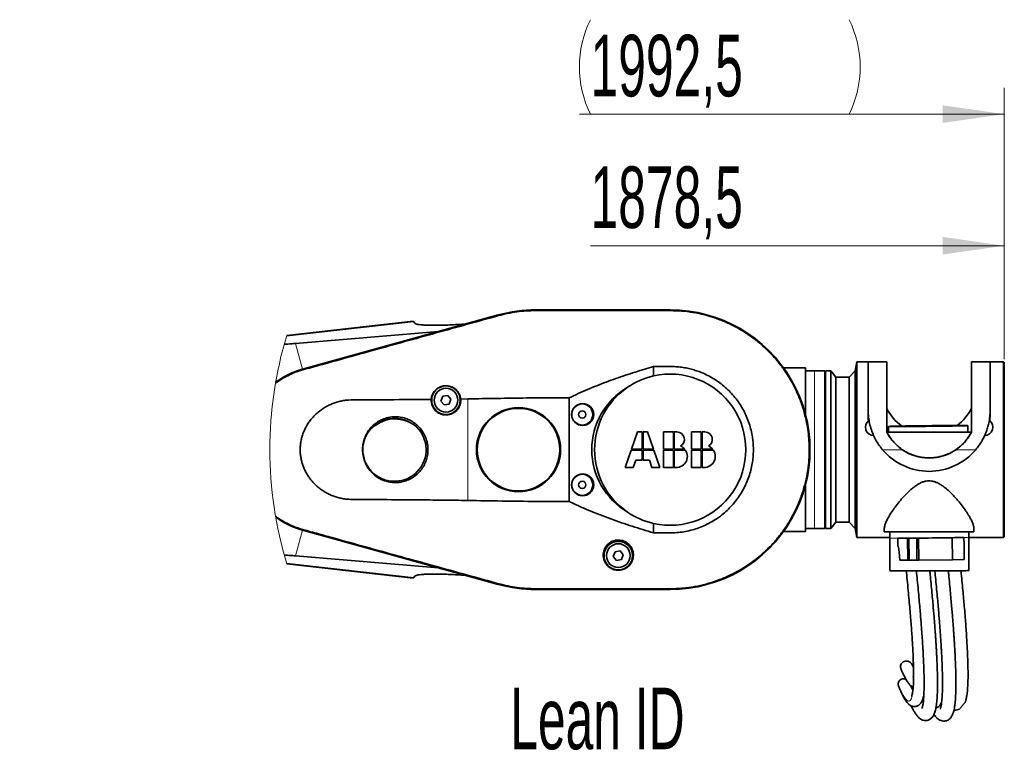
# Model space of a CAD drawing. Header units: millimetres. Extents: x 0 to 11920, y 0 to 8400.
# Tile 20 of 58: x 3990 to 5109, y 5023 to 5854. Entities that reach past the tile are written whole.
import ezdxf

# ---------------------------------------------------------------- set-up
doc = ezdxf.new("R2010")
doc.units = ezdxf.units.MM
doc.header["$LTSCALE"] = 20
doc.styles.add('SLDTEXTSTYLE0', font='TXT', dxfattribs={"width": 0.605})
doc.dimstyles.new('SLDDIMSTYLE3', dxfattribs={"dimtxt": 70, "dimasz": 70, "dimexe": 0, "dimexo": 0.0625, "dimgap": 17.5, "dimtad": 1, "dimdec": 1, "dimrnd": 1e-09, "dimzin": 12, "dimdsep": 46, "dimtxsty": 'SLDTEXTSTYLE0', "dimsah": 1, "dimcen": 0.09, "dimse1": 1, "dimsd1": 1, "dimadec": 0, "dimazin": 3, "dimtfac": 1, "dimtofl": 0, "dimtmove": 0, "dimatfit": 3, "dimfxl": 1, "dimfrac": 2, "dimtolj": 1, "dimtzin": 12, "dimarcsym": 0})

# ---------------------------------------------------------------- blocks, each defined once
blk = doc.blocks.new('_D_14')
at = {"color": 7, "linetype": 'Continuous', "lineweight": 0}
for p, q in [((5109.5, 5467.7), (5109.5, 5626.6)), ((5109.5, 5596.6), (4638.9, 5596.6))]:
    blk.add_line(p, q, dxfattribs=at)
at = {"color": 7, "linetype": 'Continuous', "lineweight": 18}
blk.add_solid([(5109.5, 5596.6), (5039.5, 5606.6), (5039.5, 5586.6)], dxfattribs=at)
at = {"color": 7, "linetype": 'Continuous', "lineweight": 18, "insert": (4638.9, 5686.8), "char_height": 70, "attachment_point": 1, "style": 'SLDTEXTSTYLE0'}
blk.add_mtext('1878,5', dxfattribs=at)
blk = doc.blocks.new('_D_15')
at = {"color": 7, "linetype": 'Continuous', "lineweight": 0}
for p, q in [((5109.5, 5467.7), (5109.5, 5776.3)), ((5109.5, 5746.3), (4626.2, 5746.3))]:
    blk.add_line(p, q, dxfattribs=at)
at = {"color": 7, "linetype": 'Continuous', "lineweight": 18}
for centre, start, end in [((4746.3, 5800), 153.4349, 206.5651), ((4825.5, 5800), 333.4349, 26.5651)]:
    blk.add_arc(centre, 120.1, start, end, dxfattribs=at)
blk.add_solid([(5109.5, 5746.3), (5039.5, 5756.3), (5039.5, 5736.3)], dxfattribs=at)
at = {"color": 7, "linetype": 'Continuous', "lineweight": 18, "insert": (4638.9, 5836.5), "char_height": 70, "attachment_point": 1, "style": 'SLDTEXTSTYLE0'}
blk.add_mtext('1992,5', dxfattribs=at)

msp = doc.modelspace()

# ---------------------------------------------------------------- linework, layer by layer
at = {"color": 7, "linetype": 'Continuous', "lineweight": 35}
for p, q in [((4729.48, 5523.68), (4576.48, 5523.68)), ((4729.48, 5523.57), (4576.48, 5523.57)), ((4437.23, 5510.82), (4293.34, 5494.42)), ((4534.02, 5517.91), (4311.41, 5456.23)), ((4534.05, 5517.81), (4311.44, 5456.13)), ((4437.82, 5509.97), (4438.62, 5508.84)), ((4303.32, 5485.44), (4465.93, 5499.04)), ((4710.62, 5448.58), (4710.62, 5459.31)), ((4883.48, 5457.68), (4858.44, 5457.68)), ((4883.48, 5457.68), (4883.48, 5411.23)), ((4893.48, 5454.18), (4883.48, 5454.18)), ((4905.48, 5454.18), (4893.48, 5454.18)), ((4905.48, 5454.18), (4905.48, 5275.18)), ((4907.49, 5454.18), (4905.98, 5454.18)), ((4905.98, 5275.18), (4905.98, 5454.18)), ((4912.08, 5454.18), (4910.47, 5454.18)), ((4917.95, 5447.18), (4912.08, 5454.18)), ((4912.08, 5275.18), (4912.08, 5454.18)), ((4939.98, 5454.18), (4932.98, 5447.18)), ((4941.83, 5464.68), (4939.98, 5454.18)), ((4939.98, 5275.18), (4939.98, 5454.18)), ((4954.48, 5464.68), (4941.83, 5464.68)), ((4941.83, 5464.68), (4941.83, 5384.59)), ((4954.48, 5414), (4954.48, 5464.68)), ((4975.98, 5464.68), (4954.48, 5464.68)), ((4975.98, 5384.43), (4975.98, 5464.68)), ((5071.98, 5464.68), (5071.98, 5384.43)), ((5093.48, 5464.68), (5071.98, 5464.68)), ((5092.95, 5464.68), (5092.95, 5464.68)), ((5108.48, 5464.68), (5093.48, 5464.68)), ((5093.48, 5414), (5093.48, 5464.68)), ((5109.48, 5463.68), (5108.48, 5464.68)), ((5108.48, 5264.68), (5108.48, 5464.68)), ((5109.48, 5463.68), (5109.48, 5265.68)), ((4905.98, 5444.68), (4905.48, 5444.68)), ((4932.98, 5447.18), (4917.95, 5447.18)), ((4917.95, 5282.18), (4917.95, 5447.18)), ((4932.98, 5364.38), (4932.98, 5447.18)), ((4470.77, 5425.4), (4468.79, 5419.98)), ((4468.79, 5419.98), (4472.5, 5415.55)), ((4476.45, 5426.4), (4470.77, 5425.4)), ((4480.16, 5421.98), (4476.45, 5426.4)), ((4478.19, 5416.56), (4480.16, 5421.98)), ((4499.48, 5422.42), (4491.28, 5422.3)), ((4614.48, 5423.49), (4614.48, 5305.87)), ((4472.5, 5415.55), (4478.19, 5416.56)), ((4881.51, 5411.23), (4883.48, 5411.23)), ((4883.48, 5411.23), (4883.48, 5404.24)), ((4954.48, 5414), (4954.65, 5409.2)), ((4954.48, 5404.33), (4954.48, 5414)), ((5093.33, 5409.64), (5093.33, 5409.43)), ((5093.33, 5409.42), (5093.33, 5409.43)), ((5093.48, 5414), (5093.48, 5404.33)), ((5093.08, 5397.37), (5093.48, 5404.33)), ((4977.87, 5391.11), (4977.94, 5384.78)), ((5067.9, 5384.78), (5067.83, 5392.05)), ((4692.49, 5384.79), (4685.63, 5365.18)), ((4697.58, 5384.79), (4692.49, 5384.79)), ((4697.58, 5365.18), (4697.58, 5384.79)), ((4703.68, 5384.79), (4698.58, 5384.79)), ((4698.58, 5384.79), (4698.58, 5365.18)), ((4710.53, 5365.18), (4703.68, 5384.79)), ((4721.92, 5384.79), (4721.92, 5365.18)), ((4733.07, 5384.79), (4721.92, 5384.79)), ((4733.07, 5365.18), (4733.07, 5384.79)), ((4737.21, 5384.79), (4734.07, 5384.79)), ((4734.07, 5384.79), (4734.07, 5365.18)), ((4753.68, 5384.79), (4753.68, 5365.18)), ((4764.83, 5384.79), (4753.68, 5384.79)), ((4764.83, 5365.18), (4764.83, 5384.79)), ((4768.97, 5384.79), (4765.83, 5384.79)), ((4765.83, 5384.79), (4765.83, 5365.18)), ((4941.83, 5384.59), (4941.83, 5264.68)), ((4978.34, 5384.78), (4975.98, 5384.78)), ((5071.98, 5384.59), (4975.98, 5384.59)), ((5071.98, 5384.78), (5067.5, 5384.78)), ((4685.28, 5364.18), (4678.43, 5344.57)), ((4697.58, 5364.18), (4685.28, 5364.18)), ((4685.63, 5365.18), (4697.58, 5365.18)), ((4697.58, 5352.76), (4697.58, 5364.18)), ((4698.58, 5365.18), (4710.53, 5365.18)), ((4698.58, 5364.18), (4698.58, 5352.76)), ((4710.88, 5364.18), (4698.58, 5364.18)), ((4717.74, 5344.57), (4710.88, 5364.18)), ((4721.92, 5365.18), (4733.07, 5365.18)), ((4733.07, 5364.18), (4721.92, 5364.18)), ((4721.92, 5364.18), (4721.92, 5344.57)), ((4733.07, 5344.57), (4733.07, 5364.18)), ((4734.07, 5365.18), (4746.16, 5365.18)), ((4734.07, 5364.18), (4734.07, 5344.57)), ((4746.9, 5364.18), (4734.07, 5364.18)), ((4753.68, 5365.18), (4764.83, 5365.18)), ((4764.83, 5364.18), (4753.68, 5364.18)), ((4753.68, 5364.18), (4753.68, 5344.57)), ((4764.83, 5344.57), (4764.83, 5364.18)), ((4765.83, 5365.18), (4777.92, 5365.18)), ((4765.83, 5364.18), (4765.83, 5344.57)), ((4778.66, 5364.18), (4765.83, 5364.18)), ((4932.98, 5282.18), (4932.98, 5364.38)), ((4687.53, 5344.57), (4690.39, 5352.76)), ((4690.39, 5352.76), (4697.58, 5352.76)), ((4698.58, 5352.76), (4705.78, 5352.76)), ((4705.78, 5352.76), (4708.64, 5344.57)), ((4678.43, 5344.57), (4687.53, 5344.57)), ((4708.64, 5344.57), (4717.74, 5344.57)), ((4721.92, 5344.57), (4733.07, 5344.57)), ((4753.68, 5344.57), (4764.83, 5344.57)), ((4883.48, 5325.12), (4883.48, 5318.13)), ((4883.48, 5318.13), (4881.51, 5318.13)), ((4883.48, 5318.13), (4883.48, 5271.68)), ((4710.62, 5270.04), (4710.62, 5280.77)), ((4883.48, 5275.18), (4893.48, 5275.18)), ((4893.48, 5275.18), (4905.48, 5275.18)), ((4905.48, 5284.68), (4905.98, 5284.68)), ((4905.98, 5275.18), (4912.08, 5275.18)), ((4912.08, 5275.18), (4917.95, 5282.18)), ((4917.95, 5282.18), (4932.98, 5282.18)), ((4932.98, 5282.18), (4939.98, 5275.18)), ((4939.98, 5275.18), (4941.83, 5264.68)), ((4311.41, 5273.13), (4534.02, 5211.45)), ((4311.44, 5273.23), (4534.05, 5211.55)), ((4858.44, 5271.68), (4883.48, 5271.68)), ((4941.83, 5264.68), (4979.19, 5264.68)), ((4972.98, 5274.16), (4972.98, 5271.18)), ((5074.98, 5271.18), (4972.98, 5271.18)), ((4979.12, 5271.18), (4979.19, 5264.12)), ((4979.19, 5264.12), (4979.22, 5227.11)), ((4988.2, 5264), (4999.53, 5263.99)), ((4988.28, 5264), (4988.2, 5264)), ((4988.28, 5255.46), (4988.2, 5264)), ((4999.53, 5263.99), (5000.94, 5263.89)), ((4999.79, 5238.99), (4999.53, 5263.99)), ((5000.94, 5263.89), (5009.81, 5263.99)), ((5001.2, 5238.89), (5000.94, 5263.89)), ((5010.07, 5238.99), (5009.81, 5263.99)), ((5009.81, 5263.99), (5011.85, 5263.99)), ((5011.85, 5263.99), (5050.34, 5264.42)), ((5012.11, 5238.99), (5011.85, 5263.99)), ((5050.34, 5264.42), (5063.44, 5264.82)), ((5050.6, 5239.42), (5050.34, 5264.42)), ((5063.76, 5255.92), (5063.44, 5264.82)), ((5069.15, 5265.06), (5069.09, 5271.18)), ((5069.18, 5227.17), (5069.15, 5265.06)), ((5069.15, 5264.68), (5108.48, 5264.68)), ((5074.98, 5271.18), (5074.98, 5274.2)), ((5108.48, 5264.68), (5109.48, 5265.68)), ((5063.93, 5239.83), (5063.76, 5255.92)), ((4465.93, 5230.32), (4303.32, 5243.92)), ((4666.77, 5248.6), (4664.79, 5243.18)), ((4664.79, 5243.18), (4668.5, 5238.75)), ((4672.45, 5249.6), (4666.77, 5248.6)), ((4676.16, 5245.18), (4672.45, 5249.6)), ((4674.19, 5239.76), (4676.16, 5245.18)), ((4293.5, 5234.91), (4437.23, 5218.54)), ((4668.5, 5238.75), (4674.19, 5239.76)), ((4990.52, 5239), (4999.79, 5238.99)), ((4999.79, 5238.99), (5001.2, 5238.89)), ((5001.2, 5238.89), (5010.07, 5238.99)), ((5010.07, 5238.99), (5012.11, 5238.99)), ((5012.11, 5238.99), (5050.6, 5239.42)), ((5050.6, 5239.42), (5063.93, 5239.83)), ((4438.62, 5220.52), (4437.82, 5219.38)), ((4576.48, 5205.78), (4729.48, 5205.78)), ((4576.48, 5205.68), (4729.48, 5205.68)), ((5016.77, 5081.15), (5017.61, 5080.69))]:
    msp.add_line(p, q, dxfattribs=at)
at = {"color": 8, "linetype": 'Continuous', "lineweight": 18}
for p, q in [((4576.48, 5522.85), (4576.48, 5523.57)), ((4729.48, 5522.85), (4729.48, 5523.57)), ((4437.82, 5509.97), (4293.09, 5493.59)), ((4534.24, 5517.11), (4534.05, 5517.81)), ((4303.32, 5485.44), (4311.41, 5456.23)), ((4311.62, 5455.46), (4311.44, 5456.13)), ((4893.48, 5275.18), (4893.48, 5454.18)), ((4499.48, 5306.93), (4499.48, 5422.42)), ((4970.98, 5364.68), (4993.37, 5364.68)), ((5054.59, 5364.68), (5077, 5364.68)), ((4303.32, 5243.92), (4311.41, 5273.13)), ((4311.62, 5273.89), (4311.44, 5273.23)), ((4437.82, 5219.38), (4293.25, 5235.75)), ((4534.24, 5212.24), (4534.05, 5211.55)), ((4576.48, 5206.5), (4576.48, 5205.78)), ((4729.48, 5206.5), (4729.48, 5205.78))]:
    msp.add_line(p, q, dxfattribs=at)
at = {"color": 7, "linetype": 'Continuous', "lineweight": 35, "flags": 128}
for points in [[(4576.48, 5522.85), (4595.6, 5522.85), (4614.73, 5522.85), (4652.98, 5522.85), (4691.23, 5522.85), (4710.35, 5522.85), (4719.92, 5522.85), (4729.48, 5522.85)], [(4437.23, 5510.82), (4437.38, 5510.61), (4437.82, 5509.97)], [(4977.87, 5391.11), (4978.08, 5391.08), (4978.64, 5391.05), (4979.55, 5391.03), (4980.79, 5391.01), (4982.37, 5391), (4984.26, 5390.99), (4986.45, 5390.99), (4988.93, 5390.99), (4991.68, 5390.99), (4994.66, 5391), (4997.87, 5391.02), (5001.28, 5391.03), (5004.85, 5391.06), (5008.56, 5391.08), (5012.39, 5391.12), (5016.3, 5391.15), (5020.25, 5391.19), (5024.23, 5391.23), (5028.2, 5391.27), (5032.13, 5391.32), (5035.98, 5391.37), (5039.73, 5391.42), (5043.35, 5391.47), (5046.81, 5391.52), (5050.08, 5391.57), (5053.14, 5391.62), (5055.96, 5391.68), (5058.52, 5391.73), (5060.8, 5391.78), (5062.79, 5391.83), (5064.46, 5391.87), (5065.81, 5391.92), (5066.82, 5391.96), (5067.48, 5392), (5067.8, 5392.03), (5067.77, 5392.07), (5067.38, 5392.09), (5066.65, 5392.12), (5065.57, 5392.14), (5064.16, 5392.15), (5062.42, 5392.17), (5060.38, 5392.17), (5058.04, 5392.17), (5055.43, 5392.17), (5052.56, 5392.16), (5049.46, 5392.15), (5046.15, 5392.13), (5042.65, 5392.11), (5039.01, 5392.09), (5035.23, 5392.06), (5031.36, 5392.03), (5027.43, 5391.99), (5023.46, 5391.95), (5019.48, 5391.91), (5015.53, 5391.86), (5011.63, 5391.82), (5007.83, 5391.77), (5004.14, 5391.72), (5000.6, 5391.67), (4997.23, 5391.61), (4994.06, 5391.56), (4991.12, 5391.51), (4988.43, 5391.46), (4986, 5391.41), (4983.87, 5391.36), (4982.04, 5391.31), (4980.53, 5391.26), (4979.35, 5391.22), (4978.51, 5391.18), (4978.01, 5391.14), (4977.87, 5391.11)], [(4988.28, 5264), (4990.87, 5264), (4993.73, 5264), (4996.84, 5264.02), (5000.17, 5264.03), (5003.69, 5264.05), (5007.39, 5264.08), (5011.22, 5264.11), (5015.15, 5264.14), (5019.16, 5264.18), (5023.21, 5264.22), (5027.27, 5264.26), (5031.3, 5264.3), (5035.27, 5264.35), (5039.15, 5264.4), (5042.92, 5264.45), (5046.52, 5264.51), (5049.95, 5264.56), (5053.17, 5264.61), (5056.15, 5264.67), (5058.87, 5264.72), (5061.31, 5264.77), (5063.44, 5264.82)], [(4988.28, 5255.46), (4989, 5253.63), (4989.75, 5248.14), (4990.52, 5239)], [(4437.82, 5219.38), (4437.38, 5218.75), (4437.23, 5218.54)], [(4979.22, 5227.11), (4979.22, 5227.11), (4979.43, 5227.08)], [(4979.43, 5227.08), (4979.99, 5227.05), (4980.9, 5227.03), (4982.14, 5227), (4983.72, 5226.98), (4985.61, 5226.95), (4987.8, 5226.93), (4990.28, 5226.91), (4993.02, 5226.89), (4996.01, 5226.87), (4999.22, 5226.86), (5002.62, 5226.85), (5006.2, 5226.83), (5009.91, 5226.83), (5013.74, 5226.82), (5017.64, 5226.82), (5021.6, 5226.82), (5025.58, 5226.82), (5029.55, 5226.83), (5033.47, 5226.83), (5037.33, 5226.84), (5041.08, 5226.85), (5044.7, 5226.87), (5048.16, 5226.89), (5051.43, 5226.9), (5054.48, 5226.92), (5057.3, 5226.95), (5059.87, 5226.97), (5062.15, 5226.99), (5064.13, 5227.02), (5065.81, 5227.05), (5067.15, 5227.08), (5068.16, 5227.1), (5068.83, 5227.13), (5069.15, 5227.16), (5069.18, 5227.17)], [(4729.48, 5206.5), (4710.35, 5206.5), (4691.23, 5206.5), (4652.98, 5206.5), (4614.73, 5206.5), (4595.6, 5206.5), (4576.48, 5206.5)]]:
    msp.add_lwpolyline(points, dxfattribs=at)
at = {"color": 7, "linetype": 'Continuous', "lineweight": 35}
for centre, radius in [((4474.48, 5420.98), 16.25), ((4474.48, 5420.98), 13.5), ((4556.98, 5364.68), 47.85), ((4556.98, 5364.68), 46.98), ((4629.94, 5404.68), 12.55), ((4629.48, 5404.68), 12), ((4629.48, 5404.68), 4.15), ((4629.94, 5324.68), 12.55), ((4629.48, 5324.68), 12), ((4629.48, 5324.68), 4.15), ((4670.48, 5244.18), 16.25), ((4670.48, 5244.18), 13.5)]:
    msp.add_circle(centre, radius, dxfattribs=at)
for centre, radius, start, end in [((4576.48, 5364.67), 159, 90.00019, 105.48557), ((4576.48, 5364.67), 158.9, 90.00022, 105.4855), ((4729.48, 5364.68), 159, 269.99999, 90.00001), ((4729.48, 5364.68), 158.9, 269.99999, 90.00001), ((4336.5, 5365.41), 94.11, 105.44152, 126.31744), ((4336.47, 5365.49), 94.14, 105.43703, 126.26573), ((4729.48, 5364.68), 86, 102.66831, 124.43963), ((4729.48, 5364.68), 86, 257.33161, 102.66839), ((4722.66, 5364.68), 82.34, 120.52618, 239.47382), ((4729.48, 5364.68), 86, 124.43965, 235.56035), ((5023.98, 5435.18), 53.5, 206.20782, 234.64945), ((5023.98, 5435.18), 53.5, 306.49895, 333.79205), ((4415.88, 5364.68), 35.63, 59.1221, 138.29356), ((4415.88, 5364.68), 35, 79.59482, 117.82074), ((4416.48, 5360.73), 38.8, 55.27524, 81.5269), ((4960.98, 5390.18), 9.43, 124.65164, 269.36449), ((5086.98, 5390.18), 9.43, 270.82075, 55.14716), ((4415.88, 5364.68), 36, 146.51573, 50.89986), ((4416.48, 5360.73), 38.8, 115.88865, 142.14051), ((4737.21, 5376.33), 8.46, 298.19183, 90.00024), ((4768.97, 5376.33), 8.46, 298.19234, 89.99972), ((4736.3, 5357.11), 12.74, 259.92133, 33.69122), ((4736.3, 5357.11), 12.74, 39.29365, 67.33979), ((4768.06, 5357.11), 12.74, 259.92111, 33.6912), ((4768.06, 5357.11), 12.74, 39.29256, 67.34022), ((5023.99, 5409.38), 69.34, 220.14173, 319.85827), ((5023.98, 5409.16), 54, 235.46623, 304.53377), ((4336.47, 5363.86), 94.02, 233.74291, 254.56386), ((4336.44, 5363.79), 94.05, 233.79612, 254.56792), ((4729.48, 5364.68), 86, 235.5604, 257.33166), ((4576.48, 5364.68), 159, 254.51419, 269.99989), ((4576.48, 5364.67), 158.89, 254.51395, 270.00017)]:
    msp.add_arc(centre, radius, start, end, dxfattribs=at)
at = {"color": 7, "linetype": 'Continuous', "lineweight": 18}
for centre, radius, start, end in [((4721.93, 5364.93), 447.72, 163.18855, 196.88218), ((4722.25, 5364.65), 447.28, 318.7164, 319.99251)]:
    msp.add_arc(centre, radius, start, end, dxfattribs=at)
at = {"color": 8, "linetype": 'Continuous', "lineweight": 18}
for centre, radius, start, end in [((4985.39, 5384.05), 120.09, 267.04003, 271.37719), ((5063.51, 5331.84), 67.02, 269.94146, 274.82555)]:
    msp.add_arc(centre, radius, start, end, dxfattribs=at)
at = {"color": 7, "linetype": 'Continuous', "lineweight": 35}
for points, knots in [([(4534.24, 5517.11), (4537.66, 5517.99), (4544.5, 5519.75), (4555.01, 5521.49), (4565.68, 5522.64), (4572.87, 5522.78), (4576.48, 5522.85)], [0, 0, 0, 0, 0.2471381, 0.4954153, 0.7471213, 1, 1, 1, 1]), ([(4729.48, 5522.85), (4733.8, 5522.75), (4742.47, 5522.55), (4755.49, 5520.87), (4768.48, 5518.17), (4781.2, 5514.35), (4793.5, 5509.52), (4805.3, 5503.7), (4816.71, 5496.85), (4827.5, 5489.06), (4837.58, 5480.4), (4846.9, 5470.94), (4855.47, 5460.62), (4863.13, 5449.62), (4869.8, 5438.07), (4875.46, 5426.07), (4880.13, 5413.51), (4883.44, 5401.59), (4885.66, 5390.42), (4887.01, 5380.15), (4887.7, 5369.46), (4887.66, 5358.52), (4886.79, 5346.71), (4884.9, 5334.33), (4881.82, 5321.42), (4877.62, 5308.69), (4872.35, 5296.37), (4866.09, 5284.6), (4858.91, 5273.43), (4850.74, 5262.82), (4842.39, 5253.69), (4834.09, 5245.89), (4826.1, 5239.3), (4817.4, 5233.04), (4808.11, 5227.28), (4797.64, 5221.77), (4786.14, 5216.81), (4773.56, 5212.58), (4760.53, 5209.38), (4748.72, 5207.55), (4738.33, 5206.64), (4732.43, 5206.55), (4729.48, 5206.5)], [0, 0, 0, 0, 0.0260696, 0.0523338, 0.0791521, 0.1061633, 0.1324127, 0.1588426, 0.1855518, 0.2126437, 0.2391111, 0.2657639, 0.2927031, 0.3200353, 0.3465932, 0.3731508, 0.4000877, 0.4274175, 0.4477253, 0.4688342, 0.4899433, 0.5123821, 0.5348207, 0.5613789, 0.5879369, 0.6148744, 0.6422045, 0.6687622, 0.6953198, 0.7222568, 0.7495866, 0.7698934, 0.7910014, 0.8121093, 0.834547, 0.8569847, 0.8834499, 0.9101002, 0.9370371, 0.9643671, 0.9821843, 1, 1, 1, 1]), ([(4311.62, 5455.46), (4318.31, 5457.32), (4331.69, 5461.03), (4358.44, 5468.45), (4402.23, 5480.56), (4451.2, 5494.13), (4498.66, 5507.25), (4522.38, 5513.83), (4534.24, 5517.11)], [0, 0, 0, 0, 0.0901334, 0.1802672, 0.3605247, 0.6802584, 0.8401314, 1, 1, 1, 1]), ([(4497.2, 5507.7), (4494.05, 5507.47), (4487.89, 5507.03), (4478.94, 5506.55), (4470.55, 5506.23), (4462.84, 5506.09), (4455.94, 5506.13), (4450.31, 5506.33), (4445.95, 5506.69), (4442.79, 5507.13), (4440.64, 5507.66), (4439.27, 5508.19), (4438.81, 5508.65), (4438.62, 5508.84)], [0, 0, 0, 0, 0.1605015, 0.3132564, 0.4556746, 0.5868258, 0.704724, 0.8061869, 0.8730137, 0.9270993, 0.967322, 0.9864151, 1, 1, 1, 1]), ([(4290.47, 5484.5), (4291.87, 5484.59), (4296.16, 5484.86), (4300.44, 5485.2), (4303.32, 5485.44)], [0, 0, 0, 0, 0.32734, 1, 1, 1, 1]), ([(4280.57, 5440.15), (4281.66, 5440.98), (4284.88, 5443.45), (4290.8, 5447), (4298.24, 5450.77), (4305.27, 5453.58), (4309.8, 5454.92), (4311.62, 5455.46)], [0, 0, 0, 0, 0.11746113, 0.34967306, 0.592804, 0.83591167, 1, 1, 1, 1]), ([(4614.48, 5423.49), (4617.92, 5425.16), (4624.8, 5428.5), (4638.84, 5434.64), (4656.7, 5441.71), (4678.5, 5449.36), (4696.52, 5455.14), (4707.27, 5458.32), (4710.62, 5459.31)], [0, 0, 0, 0, 0.11172, 0.223423, 0.4474081, 0.6725783, 0.8979294, 1, 1, 1, 1]), ([(4710.62, 5459.31), (4713.78, 5459.32), (4719.35, 5459.33), (4727.22, 5459.38), (4734.25, 5459.22), (4740.98, 5458.69), (4747.48, 5457.67), (4753.62, 5456.26), (4759.53, 5454.49), (4765.78, 5452.18), (4772.41, 5449.15), (4779.33, 5445.25), (4785.97, 5440.75), (4792.18, 5435.71), (4797.94, 5430.18), (4803.19, 5424.22), (4807.97, 5417.76), (4812.17, 5410.95), (4815.76, 5403.83), (4818.73, 5396.48), (4821.11, 5388.82), (4822.69, 5381.6), (4823.64, 5374.85), (4824.1, 5368.68), (4824.16, 5362.27), (4823.77, 5355.74), (4822.86, 5348.74), (4821.33, 5341.42), (4819.06, 5333.81), (4816.12, 5326.32), (4812.57, 5319.12), (4808.43, 5312.3), (4803.77, 5305.88), (4798.54, 5299.8), (4792.81, 5294.2), (4786.66, 5289.13), (4780.14, 5284.61), (4773.19, 5280.61), (4765.95, 5277.22), (4758.48, 5274.47), (4750.82, 5272.36), (4742.91, 5270.87), (4733.51, 5269.96), (4722.72, 5270.02), (4714.65, 5270.04), (4710.62, 5270.04)], [0, 0, 0, 0, 0.0283364, 0.0498553, 0.070544, 0.0912231, 0.1103294, 0.1294376, 0.1475224, 0.1656071, 0.189086, 0.2127295, 0.2366272, 0.2608709, 0.2842652, 0.3080799, 0.331895, 0.3561406, 0.379607, 0.4032377, 0.4271215, 0.4513541, 0.4693609, 0.4880777, 0.5067944, 0.5266898, 0.5465853, 0.5699972, 0.5935723, 0.6176603, 0.641925, 0.6654006, 0.6890398, 0.7129313, 0.737172, 0.7606344, 0.7842586, 0.8081345, 0.8323582, 0.8557777, 0.8793599, 0.9034577, 0.9277374, 0.9638538, 1, 1, 1, 1]), ([(4910.4, 5454.18), (4910.4, 5454.18), (4910.43, 5454.18), (4910.53, 5454.18), (4910.29, 5454.17), (4910.12, 5454.17), (4909.72, 5454.17), (4909.28, 5454.17), (4908.79, 5454.17), (4908.34, 5454.17), (4907.89, 5454.17), (4907.75, 5454.17), (4907.44, 5454.18), (4907.49, 5454.18), (4907.49, 5454.18)], [0, 0, 0, 0, 0.0012752, 0.0260477, 0.0557669, 0.1363798, 0.2591106, 0.4106634, 0.5741922, 0.7310764, 0.8630419, 0.9549385, 0.9965601, 1, 1, 1, 1]), ([(4491.28, 5422.3), (4491.07, 5423.57), (4490.69, 5425.85), (4489.29, 5428.89), (4487.56, 5431.42), (4485.37, 5433.61), (4482.84, 5435.36), (4480.05, 5436.6), (4477.2, 5437.31), (4474.35, 5437.51), (4471.67, 5437.27), (4469.14, 5436.62), (4466.81, 5435.64), (4464.68, 5434.35), (4462.73, 5432.74), (4461.03, 5430.83), (4459.57, 5428.59), (4458.47, 5426.06), (4457.87, 5423.77), (4457.72, 5422.38), (4457.67, 5421.92)], [0, 0, 0, 0, 0.0772612, 0.1382257, 0.1995027, 0.2611008, 0.3235293, 0.383271, 0.4438646, 0.4990287, 0.5544128, 0.6053161, 0.6557753, 0.705677, 0.7547701, 0.8071026, 0.8585865, 0.9155622, 0.9720774, 1, 1, 1, 1]), ([(4457.67, 5421.92), (4455.52, 5421.89), (4437.3, 5421.71), (4412.53, 5421.53), (4386.64, 5421.34), (4373.55, 5421.29), (4365.39, 5421.31), (4358.87, 5420.79), (4354.06, 5419.73), (4349.23, 5418.48), (4344.56, 5416.75), (4340.09, 5414.67), (4335.82, 5412.25), (4331.7, 5409.46), (4327.81, 5406.3), (4324.17, 5402.8), (4320.81, 5398.95), (4317.76, 5394.75), (4315.15, 5390.38), (4312.98, 5385.91), (4311.25, 5381.35), (4309.91, 5376.58), (4309.04, 5371.82), (4308.62, 5367.13), (4308.61, 5362.55), (4309, 5357.93), (4309.78, 5353.45), (4310.91, 5349.12), (4312.36, 5344.99), (4314.15, 5340.95), (4316.27, 5337.01), (4318.74, 5333.2), (4321.54, 5329.54), (4324.65, 5326.07), (4328.09, 5322.81), (4331.83, 5319.81), (4335.87, 5317.08), (4340.15, 5314.65), (4344.63, 5312.56), (4349.29, 5310.94), (4354.04, 5309.63), (4358.93, 5308.53), (4365.52, 5308.06), (4373.68, 5308), (4386.65, 5308.05), (4409.37, 5307.82), (4438.45, 5307.64), (4470.65, 5307.31), (4489.87, 5307.06), (4499.48, 5306.93)], [0, 0, 0, 0, 0.0160039, 0.1356383, 0.1843322, 0.2086686, 0.2329967, 0.2450481, 0.2572243, 0.2696484, 0.2821548, 0.2941959, 0.3063106, 0.3186668, 0.3311133, 0.3436102, 0.3562054, 0.3691073, 0.382121, 0.3940445, 0.406063, 0.4183822, 0.430813, 0.4420094, 0.4534271, 0.4648446, 0.4764864, 0.4872091, 0.498103, 0.5089935, 0.5200543, 0.5313668, 0.542746, 0.5543426, 0.5660108, 0.5779536, 0.5899758, 0.6022381, 0.6145798, 0.6266984, 0.6388843, 0.6512976, 0.6638511, 0.6879538, 0.7120746, 0.7603464, 0.8570069, 0.9284888, 1, 1, 1, 1]), ([(4457.67, 5421.92), (4457.7, 5420.42), (4457.75, 5417.98), (4458.77, 5414.73), (4460.02, 5412.19), (4461.72, 5409.88), (4463.75, 5407.9), (4466.11, 5406.27), (4468.68, 5405.08), (4471.45, 5404.33), (4474.27, 5404.05), (4477.13, 5404.26), (4479.89, 5404.94), (4482.51, 5406.08), (4484.89, 5407.63), (4486.99, 5409.57), (4488.72, 5411.82), (4490.06, 5414.35), (4490.92, 5416.98), (4491.36, 5419.67), (4491.31, 5421.41), (4491.28, 5422.3)], [0, 0, 0, 0, 0.0810186, 0.1317894, 0.1840304, 0.2348005, 0.2870413, 0.3378074, 0.3900478, 0.4408086, 0.4930441, 0.5437985, 0.5960268, 0.6467788, 0.6990021, 0.7497584, 0.8019867, 0.8527517, 0.9049899, 0.9519169, 1, 1, 1, 1]), ([(4499.48, 5422.42), (4510.59, 5422.62), (4532.8, 5423), (4571.13, 5423.63), (4598.36, 5423.54), (4614.48, 5423.49)], [0, 0, 0, 0, 0.2897767, 0.5795558, 1, 1, 1, 1]), ([(4954.65, 5409.2), (4954.68, 5407.8), (4954.76, 5404.04), (4955.51, 5397.89), (4957.06, 5390.81), (4959.32, 5384.05), (4962.18, 5377.73), (4965.54, 5371.9), (4968.57, 5367.6), (4970.49, 5365.27), (4970.98, 5364.68)], [0, 0, 0, 0, 0.0871037, 0.2328769, 0.3832515, 0.5360488, 0.6738283, 0.8130357, 0.9522847, 1, 1, 1, 1]), ([(5077, 5364.68), (5078.3, 5366.31), (5080.92, 5369.58), (5084.08, 5374.62), (5086.69, 5379.61), (5088.78, 5384.49), (5090.5, 5389.54), (5092.01, 5395.44), (5093.13, 5402.15), (5093.27, 5407.16), (5093.33, 5409.64)], [0, 0, 0, 0, 0.128045, 0.2571469, 0.3651859, 0.4733701, 0.5832276, 0.6925251, 0.8475304, 1, 1, 1, 1]), ([(5093.48, 5414), (5093.47, 5413.46), (5093.47, 5412.01), (5093.39, 5410.56), (5093.33, 5409.64)], [0, 0, 0, 0, 0.3666907, 1, 1, 1, 1]), ([(4453.82, 5368.49), (4453.91, 5367.22), (4454.16, 5363.8), (4453.62, 5358.19), (4452, 5351.95), (4449.31, 5346.12), (4445.74, 5340.86), (4441.32, 5336.29), (4436.22, 5332.54), (4430.56, 5329.72), (4424.54, 5327.88), (4418.29, 5327.1), (4412.02, 5327.37), (4405.89, 5328.7), (4400.07, 5331.03), (4394.72, 5334.32), (4389.98, 5338.44), (4386, 5343.33), (4382.87, 5348.82), (4380.71, 5354.77), (4379.56, 5361), (4379.49, 5367.35), (4380.46, 5373.64), (4382.49, 5379.66), (4385.48, 5385.27), (4389.39, 5390.28), (4394.06, 5394.56), (4399.4, 5397.97), (4405.2, 5400.45), (4411.34, 5401.89), (4417.62, 5402.29), (4423.86, 5401.61), (4429.9, 5399.91), (4435.57, 5397.2), (4440.71, 5393.59), (4445.17, 5389.16), (4448.86, 5384.05), (4451.61, 5378.37), (4453.21, 5373.1), (4453.65, 5369.75), (4453.82, 5368.49)], [0, 0, 0, 0, 0.0162983, 0.0439367, 0.0715744, 0.0986242, 0.1256718, 0.1526293, 0.1795832, 0.2063974, 0.2332068, 0.2598928, 0.2865745, 0.3132075, 0.3398399, 0.3665184, 0.3932006, 0.4199953, 0.446797, 0.4737195, 0.5006467, 0.5276533, 0.5546588, 0.5816804, 0.6086957, 0.6356635, 0.6626253, 0.6894883, 0.7163491, 0.7430915, 0.7698363, 0.7964945, 0.8231573, 0.849812, 0.8764707, 0.9032095, 0.9299509, 0.9568257, 0.983702, 1, 1, 1, 1]), ([(4954.48, 5404.33), (4954.55, 5402.03), (4954.61, 5399.7), (4954.87, 5397.39), (4954.88, 5397.37)], [0, 0, 0, 0, 0.9915865, 1, 1, 1, 1]), ([(5071.98, 5384.59), (5071.3, 5383.35), (5069.96, 5380.87), (5067.55, 5377.34), (5064.86, 5373.95), (5061.9, 5370.79), (5058.7, 5367.89), (5055.3, 5365.26), (5051.67, 5362.89), (5047.82, 5360.8), (5043.78, 5359.01), (5039.58, 5357.56), (5035.23, 5356.44), (5030.79, 5355.69), (5026.3, 5355.31), (5021.77, 5355.3), (5017.2, 5355.68), (5012.69, 5356.45), (5008.3, 5357.58), (5004.04, 5359.06), (4999.87, 5360.93), (4995.87, 5363.13), (4992.1, 5365.65), (4988.56, 5368.47), (4985.22, 5371.62), (4981.92, 5375.33), (4978.73, 5379.61), (4976.9, 5382.92), (4975.98, 5384.59)], [0, 0, 0, 0, 0.0357136, 0.0716173, 0.1081949, 0.1454049, 0.1815202, 0.2176529, 0.2542719, 0.2913815, 0.3287731, 0.3661635, 0.4040683, 0.4425089, 0.4803316, 0.5184198, 0.5573412, 0.5965478, 0.6342496, 0.6722094, 0.7109906, 0.7500595, 0.7878615, 0.8259304, 0.8648518, 0.9040319, 0.9518494, 1, 1, 1, 1]), ([(4993.37, 5364.68), (4991.1, 5366.39), (4987.68, 5368.97), (4983.7, 5373.11), (4980.86, 5376.56), (4978.23, 5380.31), (4976.73, 5383.06), (4975.98, 5384.43)], [0, 0, 0, 0, 0.3193126, 0.4833798, 0.6471389, 0.8232623, 1, 1, 1, 1]), ([(5067.5, 5384.78), (5066.97, 5384.77), (5065.47, 5384.74), (5062.66, 5384.72), (5058.69, 5384.7), (5053.74, 5384.68), (5047.87, 5384.66), (5041.35, 5384.65), (5034.25, 5384.64), (5026.89, 5384.64), (5019.34, 5384.64), (5011.97, 5384.64), (5004.84, 5384.65), (4998.29, 5384.66), (4992.38, 5384.68), (4987.39, 5384.7), (4983.36, 5384.72), (4980.47, 5384.74), (4978.91, 5384.77), (4978.34, 5384.78)], [0, 0, 0, 0, 0.0180336, 0.0504595, 0.0945562, 0.1515928, 0.2167858, 0.2920083, 0.3709528, 0.4558853, 0.5396788, 0.6247436, 0.7039341, 0.7795336, 0.8451879, 0.9027953, 0.9475137, 0.9806374, 1, 1, 1, 1]), ([(5071.98, 5384.43), (5070.78, 5382.32), (5068.25, 5377.83), (5063.13, 5371.69), (5058.35, 5367.35), (5055.33, 5365.2), (5054.59, 5364.68)], [0, 0, 0, 0, 0.273673, 0.5813016, 0.8980939, 1, 1, 1, 1]), ([(5071.98, 5385.27), (5071.98, 5385.25), (5071.98, 5385.19), (5071.97, 5385.01), (5071.95, 5384.85), (5071.93, 5384.73)], [0, 0, 0, 0, 0.1027954, 0.3350571, 1, 1, 1, 1]), ([(5074.92, 5274.2), (5074.91, 5274.83), (5074.87, 5276.7), (5073.94, 5279.9), (5072.36, 5283.85), (5069.96, 5288.45), (5066.75, 5293.66), (5062.72, 5299.41), (5058.62, 5304.65), (5054.52, 5309.47), (5050.53, 5313.82), (5046.06, 5318.19), (5041.74, 5321.83), (5037.64, 5324.73), (5034.06, 5326.76), (5030.44, 5328.24), (5027.01, 5329.08), (5023.68, 5329.29), (5020.3, 5328.97), (5016.81, 5328.01), (5013.09, 5326.35), (5009.42, 5324.15), (5005.81, 5321.49), (5001.17, 5317.52), (4995.75, 5312.15), (4990.14, 5305.67), (4985.36, 5299.58), (4981.43, 5294), (4978.22, 5288.83), (4975.76, 5284.17), (4974.02, 5280.06), (4973.2, 5276.76), (4972.93, 5274.82), (4972.98, 5274.18), (4972.98, 5274.16)], [0, 0, 0, 0, 0.0120585, 0.0355383, 0.0627387, 0.0932218, 0.1343319, 0.1792252, 0.2269713, 0.2610407, 0.2997366, 0.3394936, 0.3800212, 0.4073667, 0.4350007, 0.4583337, 0.4817878, 0.5017743, 0.5217564, 0.5461548, 0.570412, 0.5991394, 0.6276211, 0.6556913, 0.7154457, 0.7727732, 0.8191033, 0.8627668, 0.9029224, 0.9348413, 0.9632615, 0.9876828, 0.9996547, 1, 1, 1, 1]), ([(4614.48, 5305.87), (4602.06, 5305.84), (4576.69, 5305.78), (4538.36, 5306.2), (4512.44, 5306.69), (4499.48, 5306.93)], [0, 0, 0, 0, 0.3238077, 0.6618872, 1, 1, 1, 1]), ([(4710.62, 5270.04), (4702.45, 5272.5), (4686.12, 5277.43), (4661.86, 5285.74), (4641.88, 5293.45), (4626.1, 5300.25), (4618.35, 5303.99), (4614.48, 5305.87)], [0, 0, 0, 0, 0.2490276, 0.4983181, 0.7487496, 0.8743648, 1, 1, 1, 1]), ([(4311.62, 5273.89), (4309.14, 5274.65), (4304.16, 5276.16), (4296.88, 5279.23), (4289.82, 5282.92), (4284.38, 5286.25), (4281.46, 5288.5), (4280.68, 5289.11)], [0, 0, 0, 0, 0.2244016, 0.4503681, 0.6812312, 0.9137843, 1, 1, 1, 1]), ([(4534.24, 5212.24), (4527.56, 5214.1), (4514.18, 5217.8), (4487.42, 5225.2), (4455.49, 5234.05), (4418.39, 5244.32), (4382.8, 5254.17), (4353.14, 5262.37), (4329.42, 5268.96), (4317.56, 5272.25), (4311.62, 5273.89)], [0, 0, 0, 0, 0.09013681, 0.18027606, 0.36055506, 0.52041248, 0.68026778, 0.84011967, 0.9200598, 1, 1, 1, 1]), ([(4667.87, 5261.7), (4667.4, 5261.62), (4666.1, 5261.38), (4664.02, 5260.71), (4661.71, 5259.58), (4659.6, 5258.12), (4657.69, 5256.32), (4656.07, 5254.24), (4654.73, 5251.83), (4653.78, 5249.18), (4653.25, 5246.25), (4653.25, 5243.19), (4653.83, 5240), (4655.06, 5236.87), (4656.82, 5234.14), (4658.94, 5231.9), (4661.15, 5230.24), (4663.5, 5228.99), (4665.91, 5228.13), (4668.49, 5227.63), (4671.04, 5227.53), (4673.48, 5227.79), (4675.75, 5228.35), (4677.89, 5229.2), (4679.94, 5230.34), (4681.85, 5231.79), (4683.67, 5233.62), (4685.24, 5235.78), (4686.53, 5238.35), (4687.39, 5241.17), (4687.79, 5244.36), (4687.53, 5247.77), (4686.66, 5250.88), (4685.72, 5252.66), (4685.35, 5253.37)], [0, 0, 0, 0, 0.0162226, 0.0456312, 0.0746552, 0.1043385, 0.1334357, 0.1644077, 0.1946971, 0.2278764, 0.260455, 0.2965551, 0.3324723, 0.3714543, 0.4111312, 0.4435442, 0.4769331, 0.5054776, 0.5347518, 0.5648141, 0.5951555, 0.6221659, 0.6488473, 0.6752297, 0.7009965, 0.7294526, 0.7571834, 0.7893713, 0.8209821, 0.8555534, 0.8900817, 0.9308623, 0.9724342, 1, 1, 1, 1]), ([(4685.35, 5253.37), (4684.84, 5254.15), (4683.82, 5255.72), (4681.79, 5257.77), (4679.39, 5259.52), (4676.72, 5260.82), (4673.93, 5261.62), (4670.97, 5262.01), (4668.95, 5261.81), (4667.87, 5261.7)], [0, 0, 0, 0, 0.1350928, 0.2734015, 0.4188626, 0.5672929, 0.7042086, 0.8422257, 1, 1, 1, 1]), ([(4303.32, 5243.92), (4301.31, 5244.08), (4297.34, 5244.4), (4293.1, 5244.71), (4290.88, 5244.84), (4290.61, 5244.86)], [0, 0, 0, 0, 0.4744749, 0.9374563, 1, 1, 1, 1]), ([(4438.62, 5220.52), (4438.95, 5220.8), (4439.82, 5221.51), (4441.86, 5222), (4444.6, 5222.52), (4448.15, 5222.86), (4452.37, 5223.11), (4457.44, 5223.24), (4463.31, 5223.26), (4469.95, 5223.14), (4476.72, 5222.9), (4483.53, 5222.57), (4490.28, 5222.16), (4494.86, 5221.83), (4497.2, 5221.65)], [0, 0, 0, 0, 0.02179144, 0.05633852, 0.10406778, 0.16450352, 0.23678425, 0.31927031, 0.42205624, 0.5350601, 0.65650572, 0.76627897, 0.88112803, 1, 1, 1, 1]), ([(4997.96, 5227.04), (4998.31, 5223.57), (4999.07, 5216.1), (5000.16, 5204.91), (5001.2, 5193.75), (5002.11, 5183.38), (5002.92, 5173.77), (5003.62, 5164.89), (5004.24, 5156.31), (5004.8, 5148.04), (5005.27, 5140.14), (5005.64, 5133.02), (5005.91, 5126.64), (5006.1, 5120.94), (5006.24, 5115.19), (5006.29, 5109.56), (5006.25, 5104.16), (5006.12, 5099.72), (5005.92, 5095.74), (5005.63, 5092.2), (5005.24, 5089.09), (5004.88, 5087.09), (5004.58, 5085.89), (5004.42, 5085.3), (5004.2, 5084.72), (5004.17, 5084.56), (5003.99, 5084.25), (5004.01, 5084.28), (5004.01, 5084.28)], [0, 0, 0, 0, 0.0730624, 0.1571461, 0.2353155, 0.3078517, 0.3750231, 0.4370953, 0.4943292, 0.5553207, 0.6104412, 0.6600606, 0.704539, 0.7442305, 0.7794914, 0.8248422, 0.8621645, 0.8925738, 0.9178071, 0.9454857, 0.9670726, 0.9833104, 0.9881775, 0.992697, 0.9965844, 0.9992314, 0.9999963, 1, 1, 1, 1]), ([(5003.6, 5073.33), (5003.94, 5072.63), (5004.62, 5071.19), (5005.67, 5069.15), (5006.68, 5067.32), (5007.57, 5065.81), (5008.37, 5064.56), (5009.1, 5063.49), (5009.86, 5062.46), (5010.73, 5061.4), (5011.77, 5060.28), (5013.04, 5059.14), (5014.69, 5057.97), (5016.89, 5056.95), (5019.39, 5056.49), (5021.72, 5056.68), (5023.51, 5057.25), (5024.87, 5057.96), (5026.2, 5058.9), (5027.56, 5060.25), (5028.83, 5062.08), (5029.82, 5064.1), (5030.6, 5066.22), (5031.26, 5068.61), (5031.86, 5071.52), (5032.34, 5074.74), (5032.72, 5078.18), (5032.99, 5081.57), (5033.19, 5084.98), (5033.33, 5088.22), (5033.41, 5091.22), (5033.46, 5094.04), (5033.49, 5097.35), (5033.49, 5101.58), (5033.43, 5107.05), (5033.28, 5113.4), (5033.04, 5120.32), (5032.76, 5126.79), (5032.48, 5132.58), (5032.2, 5137.63), (5031.9, 5142.63), (5031.59, 5147.57), (5031.25, 5152.64), (5030.86, 5158.14), (5030.42, 5164.07), (5029.92, 5170.46), (5029.37, 5177.29), (5028.73, 5184.85), (5028, 5193.18), (5027.16, 5202.31), (5026.21, 5212.31), (5025.4, 5220.62), (5024.89, 5225.6), (5024.75, 5226.96)], [0, 0, 0, 0, 0.0115189, 0.02373811, 0.03408958, 0.04269378, 0.04996913, 0.05610981, 0.06193858, 0.06912062, 0.07658589, 0.08459789, 0.09451392, 0.10667151, 0.12044324, 0.13183196, 0.14110564, 0.14831234, 0.15468447, 0.16521646, 0.17669943, 0.18766304, 0.19865126, 0.21030485, 0.22464502, 0.24283019, 0.25876959, 0.27628342, 0.29339849, 0.3096639, 0.32468993, 0.3381313, 0.3516356, 0.37407166, 0.4010746, 0.4331584, 0.46864033, 0.50431121, 0.52970314, 0.5548998, 0.57980103, 0.60431956, 0.62856377, 0.65554261, 0.68651239, 0.71707508, 0.75106034, 0.78866513, 0.83010075, 0.87559283, 0.92538162, 0.97973276, 1, 1, 1, 1]), ([(5009.48, 5226.53), (5009.82, 5223.22), (5010.55, 5216.01), (5011.58, 5205.27), (5012.57, 5194.64), (5013.43, 5185.02), (5014.16, 5176.36), (5014.79, 5168.6), (5015.35, 5161.36), (5015.84, 5154.68), (5016.26, 5148.52), (5016.62, 5142.93), (5016.95, 5137.54), (5017.25, 5132.09), (5017.54, 5126.22), (5017.81, 5119.98), (5018.04, 5113.45), (5018.19, 5107.31), (5018.26, 5101.85), (5018.26, 5097.43), (5018.23, 5093.92), (5018.17, 5090.98), (5018.08, 5088.05), (5017.93, 5084.93), (5017.72, 5081.7), (5017.44, 5078.62), (5017.11, 5075.97), (5016.75, 5073.93), (5016.49, 5072.53), (5016.13, 5071.53), (5016.12, 5071), (5015.72, 5070.57), (5015.84, 5070.53), (5015.84, 5070.53)], [0, 0, 0, 0, 0.0637925, 0.1387914, 0.2068331, 0.2683507, 0.3237449, 0.3733916, 0.4176432, 0.4628842, 0.5016894, 0.5358764, 0.5703113, 0.6052318, 0.6404554, 0.6828341, 0.7249634, 0.7655887, 0.8005188, 0.8297465, 0.8501876, 0.8676993, 0.8862253, 0.906397, 0.9273881, 0.9482595, 0.965788, 0.9785956, 0.9876228, 0.9936452, 0.9976961, 0.9999282, 1, 1, 1, 1]), ([(5029.47, 5063.49), (5029.63, 5063.26), (5030.07, 5062.6), (5030.91, 5061.51), (5031.98, 5060.26), (5033.18, 5059.07), (5034.59, 5057.93), (5036.43, 5056.84), (5038.8, 5056.02), (5041.38, 5055.85), (5043.65, 5056.32), (5045.39, 5057.1), (5046.77, 5058.04), (5047.97, 5059.14), (5049.13, 5060.58), (5050.23, 5062.43), (5051.2, 5064.75), (5052.04, 5067.55), (5052.76, 5070.95), (5053.29, 5074.59), (5053.68, 5078.33), (5053.95, 5081.88), (5054.15, 5085.41), (5054.28, 5088.75), (5054.36, 5091.83), (5054.4, 5094.77), (5054.43, 5098.65), (5054.41, 5103.96), (5054.28, 5111.05), (5054.04, 5119.09), (5053.73, 5126.45), (5053.42, 5132.72), (5053.15, 5137.75), (5052.86, 5142.76), (5052.54, 5147.74), (5052.21, 5152.81), (5051.83, 5158.25), (5051.4, 5164.07), (5050.92, 5170.38), (5050.37, 5177.16), (5049.74, 5184.67), (5049.02, 5192.98), (5048.19, 5202.11), (5047.24, 5212.13), (5046.43, 5220.51), (5045.92, 5225.56), (5045.78, 5226.97)], [0, 0, 0, 0, 0.0042492, 0.0126037, 0.0213805, 0.0301071, 0.0389637, 0.0497411, 0.0634631, 0.0777992, 0.0898057, 0.0993613, 0.1074336, 0.1158399, 0.1247718, 0.136434, 0.1492794, 0.164185, 0.18207, 0.2036628, 0.2218286, 0.2409009, 0.259487, 0.2770898, 0.2932801, 0.3078281, 0.3230805, 0.3540358, 0.3909453, 0.4342335, 0.4800023, 0.5063019, 0.5326004, 0.558822, 0.5848959, 0.6107599, 0.6384141, 0.6703931, 0.7021211, 0.7375395, 0.7768548, 0.8202925, 0.8680975, 0.9205324, 0.9778798, 1, 1, 1, 1]), ([(5030.5, 5226.55), (5030.82, 5223.36), (5031.52, 5216.42), (5032.51, 5206.05), (5033.47, 5195.76), (5034.29, 5186.43), (5035.01, 5178.01), (5035.62, 5170.43), (5036.17, 5163.35), (5036.65, 5156.8), (5037.07, 5150.76), (5037.43, 5145.27), (5037.75, 5140), (5038.05, 5134.67), (5038.35, 5128.92), (5038.63, 5122.79), (5038.87, 5116.33), (5039.04, 5110.17), (5039.14, 5104.59), (5039.17, 5100.02), (5039.16, 5096.37), (5039.12, 5093.36), (5039.06, 5090.43), (5038.95, 5087.36), (5038.79, 5084.1), (5038.56, 5080.81), (5038.26, 5077.77), (5037.93, 5075.23), (5037.58, 5073.26), (5037.3, 5071.89), (5036.94, 5070.78), (5036.89, 5070.4), (5036.57, 5069.81), (5036.64, 5069.89), (5036.65, 5069.89)], [0, 0, 0, 0, 0.0610172, 0.1331527, 0.1987429, 0.2581821, 0.3118384, 0.3600554, 0.4031519, 0.4473446, 0.4853735, 0.5187294, 0.5522083, 0.5861965, 0.6205397, 0.6619818, 0.7033643, 0.7439181, 0.7795768, 0.8097567, 0.8311005, 0.8492958, 0.8671244, 0.8869053, 0.9079499, 0.9294581, 0.94987, 0.966092, 0.9784451, 0.9875438, 0.9939513, 0.9980755, 0.9998735, 1, 1, 1, 1]), ([(5064.86, 5077.1), (5064.96, 5077.35), (5065.23, 5078.01), (5065.57, 5079.07), (5065.93, 5080.33), (5066.3, 5081.9), (5066.71, 5083.96), (5067.12, 5086.6), (5067.45, 5089.52), (5067.71, 5092.54), (5067.9, 5095.51), (5068.04, 5098.47), (5068.14, 5101.48), (5068.2, 5104.61), (5068.23, 5107.94), (5068.22, 5111.49), (5068.18, 5115.52), (5068.08, 5120.21), (5067.91, 5125.82), (5067.66, 5132.45), (5067.28, 5140.19), (5066.82, 5148.26), (5066.29, 5156.55), (5065.7, 5164.94), (5065, 5174.2), (5064.23, 5183.61), (5063.41, 5193.13), (5062.55, 5202.67), (5061.58, 5212.95), (5060.79, 5221.16), (5060.3, 5225.95), (5060.19, 5227.07)], [0, 0, 0, 0, 0.0053275, 0.0141887, 0.0222582, 0.0313819, 0.0462899, 0.0641864, 0.084516, 0.1047885, 0.1245136, 0.1437876, 0.1637994, 0.1845804, 0.2060795, 0.2300706, 0.2554245, 0.2863384, 0.3233952, 0.3672233, 0.418481, 0.4778667, 0.5282064, 0.5839093, 0.645387, 0.7130944, 0.7720743, 0.8356228, 0.9040237, 0.9775759, 1, 1, 1, 1]), ([(4576.48, 5206.5), (4572.96, 5206.57), (4565.9, 5206.7), (4555.3, 5207.82), (4544.7, 5209.56), (4537.74, 5211.35), (4534.24, 5212.24)], [0, 0, 0, 0, 0.2471458, 0.4954227, 0.7471218, 1, 1, 1, 1]), ([(4992.04, 5115.56), (4991.84, 5116.05), (4991.55, 5116.76), (4991.43, 5118.26), (4991.67, 5119.97), (4992.77, 5121.95), (4994.5, 5123.43), (4996.67, 5124.25), (4999.02, 5124.34), (5001.32, 5123.69), (5003.24, 5122.35), (5004.46, 5120.98), (5004.74, 5120.04), (5004.8, 5119.84)], [0, 0, 0, 0, 0.0750132, 0.1079427, 0.2120589, 0.3160469, 0.4214998, 0.5293368, 0.6394008, 0.7506055, 0.8613819, 0.9703482, 1, 1, 1, 1]), ([(5006.19, 5116.8), (5006.17, 5116.84), (5005.71, 5117.85), (5005.28, 5118.87), (5004.87, 5119.85)], [0, 0, 0, 0, 0.0385381, 1, 1, 1, 1]), ([(4991.96, 5115.54), (4992.46, 5114.34), (4993.4, 5112.1), (4994.8, 5108.99), (4996.11, 5106.3), (4997.32, 5103.99), (4998.46, 5102.01), (4999.6, 5100.23), (5000.75, 5098.64), (5001.96, 5097.24), (5003.15, 5096.08), (5004.39, 5095.15), (5005.27, 5094.6), (5005.76, 5094.41), (5005.78, 5094.4)], [0, 0, 0, 0, 0.1509522, 0.2829857, 0.3983359, 0.4991046, 0.5872498, 0.6646055, 0.7455618, 0.8162711, 0.8800113, 0.9394451, 0.9967627, 1, 1, 1, 1]), ([(5006.27, 5108), (5006.25, 5107.93), (5006.18, 5107.47), (5006.04, 5106.8), (5005.82, 5106.18), (5005.78, 5105.94), (5005.77, 5105.89)], [0, 0, 0, 0, 0.0982826, 0.6522333, 0.9407404, 1, 1, 1, 1]), ([(4988.73, 5097.81), (4988.78, 5098.52), (4988.88, 5099.94), (4989.97, 5101.83), (4991.62, 5103.25), (4993.69, 5104.02), (4995.8, 5104.15), (4997.06, 5103.71), (4997.61, 5103.52)], [0, 0, 0, 0, 0.1684388, 0.3366531, 0.5072514, 0.6816982, 0.8597652, 1, 1, 1, 1]), ([(4989.24, 5095.8), (4989.05, 5096.24), (4988.78, 5096.89), (4988.74, 5097.59), (4988.73, 5097.81)], [0, 0, 0, 0, 0.681083, 1, 1, 1, 1]), ([(4989.16, 5095.78), (4989.64, 5094.61), (4990.54, 5092.43), (4991.88, 5089.41), (4993.11, 5086.81), (4994.22, 5084.59), (4995.33, 5082.55), (4996.41, 5080.71), (4997.48, 5079.08), (4998.42, 5077.8), (4999.24, 5076.79), (4999.98, 5075.99), (5000.69, 5075.29), (5001.42, 5074.66), (5002.21, 5074.09), (5003.06, 5073.57), (5003.95, 5073.14), (5004.89, 5072.8), (5005.85, 5072.56), (5006.82, 5072.44), (5007.82, 5072.43), (5008.92, 5072.56), (5010.21, 5072.9), (5011.72, 5073.61), (5013.24, 5074.77), (5014.51, 5076.24), (5015.42, 5077.74), (5016.05, 5079.09), (5016.52, 5080.33), (5016.9, 5081.52), (5017.36, 5083.24), (5017.75, 5085.07), (5017.95, 5086.52), (5018.02, 5087.03)], [0, 0, 0, 0, 0.0744047, 0.1390884, 0.1951682, 0.2436647, 0.2855131, 0.3316687, 0.3695423, 0.4005721, 0.4253893, 0.4458991, 0.4649627, 0.483919, 0.5029895, 0.5223864, 0.5421381, 0.5616828, 0.5810267, 0.6002334, 0.6193397, 0.6394548, 0.6654764, 0.6979287, 0.7368977, 0.7774277, 0.811657, 0.8400265, 0.8651497, 0.8896606, 0.9136328, 0.9698044, 1, 1, 1, 1]), ([(5005.47, 5091.13), (5005.32, 5091.44), (5004.82, 5092.42), (5004.04, 5094.1), (5003.42, 5095.48), (5003.12, 5096.16)], [0, 0, 0, 0, 0.1828565, 0.5986239, 1, 1, 1, 1]), ([(5017.51, 5079.56), (5017.49, 5079.59), (5017.23, 5080.12), (5016.99, 5080.65), (5016.77, 5081.15)], [0, 0, 0, 0, 0.0663178, 1, 1, 1, 1]), ([(5031.71, 5070.94), (5031.75, 5070.94), (5032.22, 5070.99), (5033.13, 5071.34), (5034.41, 5072.05), (5035.56, 5073.09), (5036.55, 5074.37), (5037.31, 5075.76), (5037.89, 5077.12), (5038.18, 5078), (5038.31, 5078.41)], [0, 0, 0, 0, 0.0094124, 0.1365363, 0.2739625, 0.4243402, 0.5766214, 0.7358605, 0.8756928, 1, 1, 1, 1]), ([(5052.22, 5068.63), (5052.5, 5068.58), (5053.7, 5068.38), (5055.85, 5068.54), (5057.54, 5069.21), (5058.37, 5069.54)], [0, 0, 0, 0, 0.135764, 0.5778549, 1, 1, 1, 1])]:
    msp.add_open_spline(points, degree=3, knots=knots, dxfattribs=at)
at = {"color": 8, "linetype": 'Continuous', "lineweight": 18}
msp.add_open_spline([(4988.73, 5097.81), (4989.43, 5096.14), (4990.73, 5093.03), (4992.71, 5088.79), (4994.54, 5085.29), (4996.24, 5082.54), (4997.79, 5080.52), (4999.22, 5079.2), (5000.71, 5078.52), (5002.33, 5079.05), (5003.46, 5080.77), (5004.28, 5083.03), (5004.92, 5085.84), (5005.42, 5089.09), (5005.81, 5092.99), (5006.09, 5097.56), (5006.26, 5102.81), (5006.31, 5108.75), (5006.24, 5115.38), (5006.05, 5122.7), (5005.74, 5130.68), (5005.31, 5139.31), (5004.75, 5148.59), (5004.04, 5159.04), (5003.16, 5170.72), (5002.08, 5183.68), (5000.85, 5197.44), (4999.47, 5211.98), (4998.47, 5221.93), (4997.95, 5227.04)], degree=3, knots=[0, 0, 0, 0, 0.0313495, 0.058297, 0.0809684, 0.099508, 0.1140731, 0.124972, 0.1329685, 0.1410906, 0.1517878, 0.1673113, 0.1827055, 0.2015826, 0.2241215, 0.2504667, 0.2807322, 0.3149685, 0.3531929, 0.3953652, 0.4414263, 0.4912967, 0.5448957, 0.6021511, 0.6724378, 0.7474155, 0.82703, 0.9112285, 1, 1, 1, 1], dxfattribs=at)

# ---------------------------------------------------------------- texts
at = {"color": 7, "linetype": 'Continuous', "lineweight": 0, "insert": (4547.56, 5094), "char_height": 70, "attachment_point": 1, "style": 'SLDTEXTSTYLE0'}
msp.add_mtext('Lean ID', dxfattribs=at)

# ---------------------------------------------------------------- dimensions: what is measured, and where the dimension line sits
at = {"color": 7, "linetype": 'Continuous', "lineweight": 18}
dim = msp.add_linear_dim(base=(5109.48, 5746.28), p1=(3230.98, 5520.23), p2=(5109.48, 5463.68), text='(<>)', dimstyle='SLDDIMSTYLE3', dxfattribs=at)
dim.commit()
dim.dimension.update_dxf_attribs({"geometry": '_D_15', "text_midpoint": (4785.92, 5746.28), "dimtype": 160})
dim = msp.add_linear_dim(base=(3230.98, 5596.55), p1=(5109.48, 5463.68), p2=(3230.98, 5520.23), dimstyle='SLDDIMSTYLE3', dxfattribs=at)
dim.commit()
dim.dimension.update_dxf_attribs({"geometry": '_D_14', "text_midpoint": (4785.92, 5596.55), "dimtype": 160})

doc.saveas('drawing.dxf')
